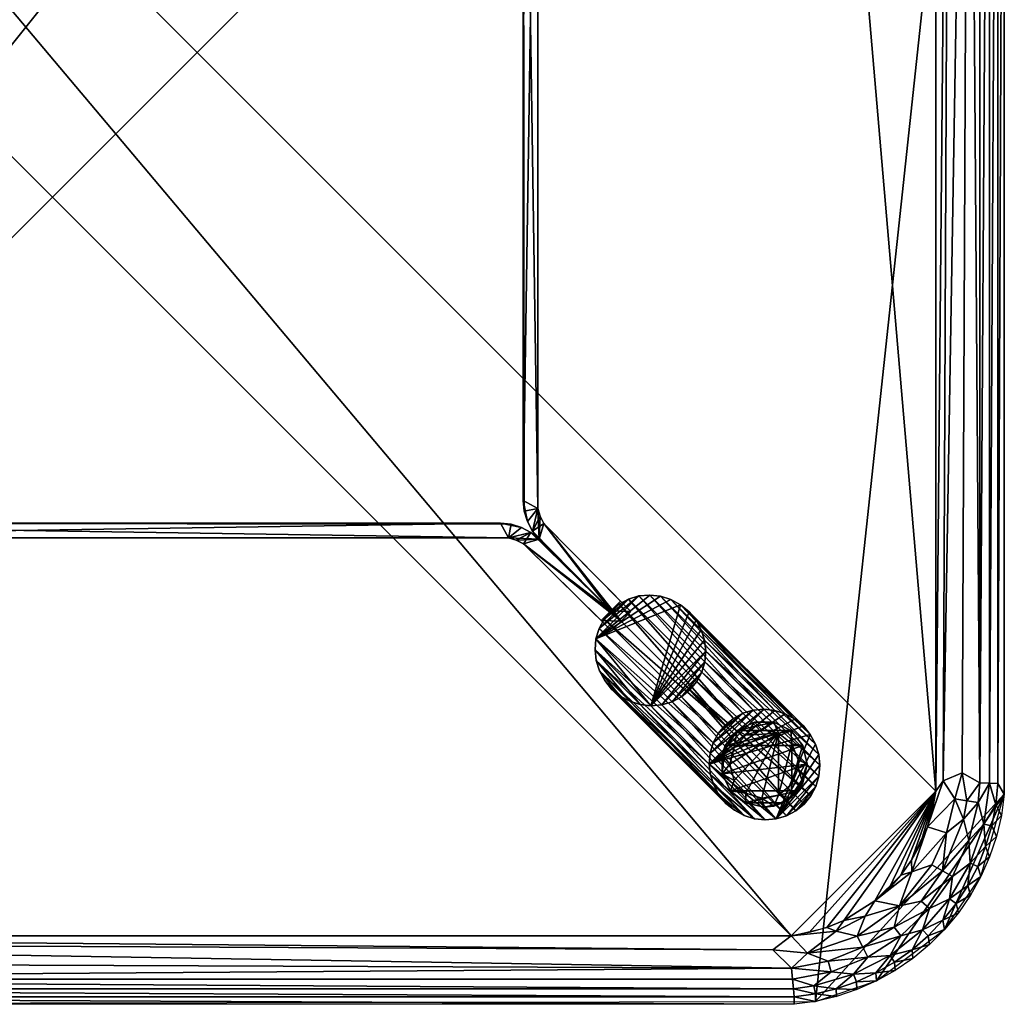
# Model space of a CAD drawing. Header units: inches. Extents: x 0 to 36, y -36 to 0.
# Tile 2 of 4: x 18 to 36, y -36 to -18. Entities that reach past the tile are written whole.
import ezdxf

# ---------------------------------------------------------------- set-up
doc = ezdxf.new("R2010")
doc.units = ezdxf.units.IN
doc.header["$MEASUREMENT"] = 0
for name, color, linetype in [('AFUTL-3-EDPL', 19, 'Continuous'), ('AFUTL-3-GDPL', 19, 'Continuous'), ('AFUTL-3-HWPT', 4, 'Continuous'), ('AFUTL-3-LGWD', 15, 'Continuous'), ('AFUTL-3-TPWD', 15, 'Continuous')]:
    doc.layers.add(name, color=color, linetype=linetype)

msp = doc.modelspace()

# ---------------------------------------------------------------- meshes
at = {"layer": 'AFUTL-3-EDPL'}
mesh = msp.add_polyface(dxfattribs=at)
corners = [(34.882, -31.916, 13.958), (35.002, -4.23, 13.994), (35.35, -4.059, 14.168), (35.88, -31.964, 14.719), (35.88, -4.034, 14.719), (36, -3.838, 15), (34.943, -3.131, 14.045), (35.253, -3.385, 14.168), (35.094, -3.752, 14.045), (35.378, -2.581, 14.509), (35.658, -2.884, 14.719), (35.625, -3.294, 14.509), (35.03, -2.741, 14.168), (35.35, -2.99, 14.323), (35.554, -31.948, 14.323), (35.554, -4.05, 14.323), (35.732, -4.041, 14.509), (35.769, -3.26, 14.719), (34.798, -3.495, 13.958), (34.505, -2.281, 14.045), (35.843, -3.644, 14.719), (35.946, -3.449, 15), (34.746, -3.895, 13.929), (34.305, -2.636, 13.929), (34.308, -2.422, 13.958), (35.731, -2.695, 15), (35.856, -3.067, 15), (34.596, -3.24, 13.929), (35.732, -31.957, 14.509)]
mesh.append_faces([[corners[k] for k in face] for face in [(18, 22, 27)]], dxfattribs={"vtx0": -1})
mesh.append_faces([[corners[k] for k in face] for face in [(6, 18, 19), (14, 2, 15), (13, 15, 7), (10, 25, 17), (8, 2, 1), (17, 26, 20)]], dxfattribs={"vtx0": -1, "vtx1": -1})
mesh.append_faces([[corners[k] for k in face] for face in [(6, 7, 8), (9, 10, 11), (6, 8, 18), (11, 16, 15), (11, 20, 16), (1, 22, 18), (12, 7, 6), (18, 23, 24), (7, 2, 8), (7, 15, 2)]], dxfattribs={"vtx0": -1, "vtx1": -1, "vtx2": -1})
mesh.append_faces([[corners[k] for k in face] for face in [(12, 13, 7), (9, 11, 13), (18, 8, 1)]], dxfattribs={"vtx0": -1, "vtx2": -1})
mesh.append_faces([[corners[k] for k in face] for face in [(20, 21, 4), (27, 23, 18)]], dxfattribs={"vtx1": -1})
mesh.append_faces([[corners[k] for k in face] for face in [(0, 1, 2), (14, 15, 16), (10, 17, 11), (25, 26, 17), (13, 11, 15), (20, 4, 16), (28, 16, 4), (17, 20, 11)]], dxfattribs={"vtx1": -1, "vtx2": -1})
mesh.append_faces([[corners[k] for k in face] for face in [(3, 4, 5), (21, 5, 4), (26, 21, 20)]], dxfattribs={"vtx2": -1})
mesh = msp.add_polyface(dxfattribs=at)
corners = [(35.227, -31.768, 14.093), (35.35, -4.059, 14.168), (35.554, -31.948, 14.323), (35.253, -32.613, 14.168), (34.943, -32.867, 14.045), (35.094, -32.246, 14.045), (35.732, -4.041, 14.509), (35.732, -31.957, 14.509), (35.658, -33.115, 14.719), (35.625, -32.704, 14.509), (35.769, -32.739, 14.719), (34.873, -33.561, 14.168), (35.856, -32.931, 15), (35.88, -31.964, 14.719), (36, -3.838, 15), (36, -32.16, 15), (34.596, -32.758, 13.929), (34.746, -32.104, 13.929), (35.002, -4.23, 13.994), (34.882, -31.916, 13.958), (35.52, -32.308, 14.323), (35.317, -32.278, 14.168), (34.746, -3.895, 13.929), (35.843, -32.354, 14.719), (35.88, -4.034, 14.719), (35.35, -33.008, 14.323), (35.378, -33.417, 14.509), (35.946, -32.549, 15), (34.308, -33.577, 13.958)]
mesh.append_faces([[corners[k] for k in face] for face in [(8, 9, 10), (10, 12, 8), (4, 16, 5), (22, 18, 17), (17, 19, 16), (3, 5, 21), (20, 21, 2), (23, 7, 13), (13, 15, 23), (10, 9, 23), (23, 27, 10)]], dxfattribs={"vtx0": -1, "vtx1": -1})
mesh.append_faces([[corners[k] for k in face] for face in [(4, 3, 11), (9, 20, 7), (23, 9, 7), (9, 25, 20), (25, 9, 26), (28, 16, 4), (5, 16, 19), (0, 5, 19), (0, 21, 5), (2, 21, 0)]], dxfattribs={"vtx0": -1, "vtx1": -1, "vtx2": -1})
mesh.append_faces([[corners[k] for k in face] for face in [(3, 4, 5), (2, 6, 7), (13, 14, 15), (17, 18, 19), (20, 3, 21), (7, 24, 13), (23, 15, 27), (19, 1, 0), (11, 3, 25), (7, 20, 2), (10, 27, 12)]], dxfattribs={"vtx0": -1, "vtx2": -1})
mesh.append_faces([[corners[k] for k in face] for face in [(0, 1, 2), (25, 3, 20)]], dxfattribs={"vtx1": -1, "vtx2": -1})
mesh = msp.add_polyface(dxfattribs=at)
corners = [(35.001, -34.07, 14.509), (34.507, -34.64, 14.509), (34.633, -34.25, 14.323), (35.051, -33.663, 14.323), (35.35, -33.008, 14.323), (35.378, -33.417, 14.509), (35.731, -33.303, 15), (35.658, -33.115, 14.719), (35.856, -32.931, 15), (33.636, -34.111, 13.929), (34.308, -33.577, 13.958), (34.087, -34.2, 14.045), (35.333, -33.826, 14.719), (35.382, -34.005, 15), (35.121, -34.156, 14.719), (34.111, -33.636, 13.929), (34.305, -33.362, 13.929), (34.596, -32.758, 13.929), (34.678, -33.448, 14.045), (34.873, -33.561, 14.168), (35.573, -33.663, 15), (34.478, -34.116, 14.168), (33.985, -34.587, 14.168), (33.454, -34.391, 13.958), (35.625, -32.704, 14.509), (35.513, -33.478, 14.719), (34.943, -32.867, 14.045), (35.16, -34.329, 15), (34.879, -34.464, 14.719)]
mesh.append_faces([[corners[k] for k in face] for face in [(6, 7, 8), (12, 13, 14), (21, 11, 19), (25, 5, 7), (18, 10, 26), (25, 20, 12), (14, 27, 28)]], dxfattribs={"vtx0": -1, "vtx1": -1})
mesh.append_faces([[corners[k] for k in face] for face in [(0, 1, 2), (3, 4, 5), (9, 10, 11), (5, 0, 3), (3, 0, 2), (11, 18, 19), (21, 22, 11), (11, 10, 18), (9, 11, 23), (5, 24, 7), (5, 12, 0), (3, 19, 4), (3, 2, 21), (21, 2, 22)]], dxfattribs={"vtx0": -1, "vtx1": -1, "vtx2": -1})
mesh.append_faces([[corners[k] for k in face] for face in [(9, 15, 10), (16, 17, 10), (20, 13, 12), (15, 16, 10), (12, 14, 0), (21, 19, 3), (25, 7, 6), (18, 26, 19), (13, 27, 14), (6, 20, 25), (25, 12, 5), (14, 28, 0)]], dxfattribs={"vtx1": -1, "vtx2": -1})
mesh = msp.add_polyface(dxfattribs=at)
corners = [(34.633, -34.25, 14.323), (34.111, -34.747, 14.323), (33.985, -34.587, 14.168), (33.454, -34.391, 13.958), (33.308, -34.754, 14.045), (32.927, -34.662, 13.958), (34.087, -34.2, 14.045), (34.879, -34.464, 14.719), (34.909, -34.631, 15), (34.609, -34.747, 14.719), (33.914, -35.107, 14.509), (33.654, -35.427, 14.719), (33.243, -35.452, 14.509), (33.411, -34.955, 14.168), (33.505, -35.137, 14.323), (32.778, -35.209, 14.168), (35.16, -34.329, 15), (33.994, -35.231, 14.719), (34.005, -35.382, 15), (34.507, -34.64, 14.509), (34.631, -34.909, 15), (34.329, -35.16, 15), (34.313, -35.004, 14.719), (33.663, -35.573, 15), (32.836, -35.405, 14.323), (35.001, -34.07, 14.509), (33.303, -35.731, 15), (33.298, -35.59, 14.719), (33.068, -34.468, 13.929), (33.636, -34.111, 13.929)]
mesh.append_faces([[corners[k] for k in face] for face in [(7, 8, 9), (13, 14, 15), (17, 18, 11), (2, 1, 13), (9, 20, 22), (11, 23, 27), (22, 21, 17)]], dxfattribs={"vtx0": -1, "vtx1": -1})
mesh.append_faces([[corners[k] for k in face] for face in [(0, 1, 2), (3, 4, 5), (6, 4, 3), (10, 11, 12), (1, 14, 13), (10, 12, 14), (0, 19, 1), (6, 2, 4), (19, 22, 10), (14, 12, 24), (25, 7, 19), (1, 10, 14), (19, 10, 1)]], dxfattribs={"vtx0": -1, "vtx1": -1, "vtx2": -1})
mesh.append_faces([[corners[k] for k in face] for face in [(3, 28, 29)]], dxfattribs={"vtx0": -1, "vtx2": -1})
mesh.append_faces([[corners[k] for k in face] for face in [(16, 8, 7), (17, 11, 10), (20, 21, 22), (18, 23, 11), (7, 9, 19), (2, 13, 4), (9, 22, 19), (23, 26, 27), (21, 18, 17), (8, 20, 9), (11, 27, 12), (22, 17, 10)]], dxfattribs={"vtx1": -1, "vtx2": -1})
mesh = msp.add_polyface(dxfattribs=at)
corners = [(3.872, -35.541, 14.323), (32.145, -35.719, 14.509), (3.855, -35.719, 14.509), (3.936, -34.872, 13.958), (32.109, -35.338, 14.168), (4.232, -35.227, 14.093), (3.222, -35.209, 14.168), (2.415, -34.594, 14.045), (3.285, -34.992, 14.045), (3.515, -35.49, 14.323), (3.553, -35.289, 14.168), (3.596, -35.067, 14.045), (3.841, -35.866, 14.719), (32.16, -36, 15), (3.84, -36, 15), (3.451, -35.946, 15), (3.072, -35.718, 14.719), (3.453, -35.81, 14.719), (2.757, -35.452, 14.509), (3.164, -35.405, 14.323), (3.481, -35.665, 14.509), (3.354, -34.759, 13.958), (2.546, -34.391, 13.958), (32.159, -35.866, 14.719), (3.896, -34.746, 13.929), (3.242, -34.596, 13.929), (31.768, -35.002, 13.994), (3.069, -35.856, 15), (2.702, -35.59, 14.719), (2.932, -34.468, 13.929)]
mesh.append_faces([[corners[k] for k in face] for face in [(6, 8, 10), (20, 9, 2), (15, 17, 14), (9, 10, 0), (16, 20, 17), (24, 3, 25), (8, 21, 11), (27, 16, 15), (17, 20, 12), (19, 6, 9), (25, 21, 29)]], dxfattribs={"vtx0": -1, "vtx1": -1})
mesh.append_faces([[corners[k] for k in face] for face in [(5, 11, 3), (18, 19, 20), (11, 21, 3), (8, 22, 21), (16, 18, 20), (5, 10, 11), (0, 10, 5), (25, 3, 21)]], dxfattribs={"vtx0": -1, "vtx1": -1, "vtx2": -1})
mesh.append_faces([[corners[k] for k in face] for face in [(0, 1, 2), (3, 4, 5), (6, 7, 8), (2, 9, 0), (12, 13, 14), (15, 16, 17), (9, 6, 10), (12, 20, 2), (2, 23, 12), (24, 26, 3), (10, 8, 11), (14, 17, 12), (20, 19, 9), (27, 28, 16)]], dxfattribs={"vtx0": -1, "vtx2": -1})
mesh.append_faces([[corners[k] for k in face] for face in [(5, 4, 0)]], dxfattribs={"vtx1": -1, "vtx2": -1})
mesh = msp.add_polyface(dxfattribs=at)
corners = [(3.855, -35.719, 14.509), (32.145, -35.719, 14.509), (32.159, -35.866, 14.719), (3.872, -35.541, 14.323), (32.109, -35.338, 14.168), (32.128, -35.541, 14.323), (33.303, -35.731, 15), (32.931, -35.856, 15), (32.928, -35.718, 14.719), (32.104, -34.746, 13.929), (31.768, -35.002, 13.994), (3.896, -34.746, 13.929), (33.308, -34.754, 14.045), (32.404, -35.067, 14.045), (32.927, -34.662, 13.958), (32.547, -35.81, 14.719), (32.836, -35.405, 14.323), (33.243, -35.452, 14.509), (32.519, -35.665, 14.509), (32.549, -35.946, 15), (3.936, -34.872, 13.958), (33.411, -34.955, 14.168), (32.778, -35.209, 14.168), (33.298, -35.59, 14.719), (33.505, -35.137, 14.323), (32.16, -36, 15), (3.841, -35.866, 14.719), (33.068, -34.468, 13.929), (33.454, -34.391, 13.958), (32.758, -34.596, 13.929)]
mesh.append_faces([[corners[k] for k in face] for face in [(3, 4, 5), (9, 10, 11), (15, 19, 2), (23, 6, 8), (13, 4, 10), (18, 15, 1), (8, 7, 15)]], dxfattribs={"vtx0": -1, "vtx1": -1})
mesh.append_faces([[corners[k] for k in face] for face in [(12, 13, 14), (16, 5, 4), (17, 18, 16), (14, 13, 9), (12, 21, 13), (24, 16, 22), (17, 8, 18), (22, 4, 13), (22, 16, 4), (16, 18, 5), (14, 27, 28)]], dxfattribs={"vtx0": -1, "vtx1": -1, "vtx2": -1})
mesh.append_faces([[corners[k] for k in face] for face in [(9, 13, 10), (14, 29, 27)]], dxfattribs={"vtx0": -1, "vtx2": -1})
mesh.append_faces([[corners[k] for k in face] for face in [(0, 1, 2), (6, 7, 8), (15, 2, 1), (20, 10, 4), (21, 22, 13), (23, 8, 17), (19, 25, 2), (26, 2, 25), (3, 5, 1), (7, 19, 15), (18, 1, 5), (8, 15, 18), (9, 29, 14)]], dxfattribs={"vtx1": -1, "vtx2": -1})
at = {"layer": 'AFUTL-3-GDPL'}
mesh = msp.add_polyface(dxfattribs=at)
corners = [(31.875, -32.174, 0.531), (30.993, -32.1), (31.875, -31.043, 0.531), (31.118, -30.993), (32.318, -31.267), (32.224, -32.1), (31.274, -32.137, 0.531), (31.784, -30.841), (30.984, -31.609, 0.531), (31.609, -32.396), (32.229, -31.687, 0.531), (30.899, -31.267), (31.274, -31.081, 0.531), (31.267, -32.318, 0.177), (32.396, -31.609), (30.841, -31.784), (31.784, -30.841, 0.177), (31.434, -30.841, 0.177), (32.318, -31.95, 0.177), (31.784, -32.376, 0.177), (30.841, -31.434, 0.177), (32.318, -31.267, 0.177), (30.993, -32.1, 0.177), (32.1, -32.224, 0.177), (32.1, -30.993, 0.177), (31.118, -30.993, 0.177), (32.396, -31.609, 0.177), (32.114, -31.241, 0.531), (32.114, -31.976, 0.531), (31.061, -31.308, 0.531), (30.841, -31.784, 0.177), (32.1, -30.993), (31.95, -32.318), (31.267, -32.318), (31.434, -30.841), (31.061, -31.91, 0.531), (31.57, -30.985, 0.531), (31.57, -32.233, 0.531), (32.229, -31.53, 0.531), (31.609, -32.396, 0.177)]
mesh.append_faces([[corners[k] for k in face] for face in [(12, 25, 29), (38, 21, 27), (10, 18, 26), (8, 20, 30), (36, 16, 17), (27, 21, 24), (35, 30, 22), (0, 19, 23), (28, 18, 10), (36, 17, 12), (35, 22, 6), (38, 26, 21), (12, 17, 25), (28, 23, 18), (14, 18, 5), (32, 23, 19), (15, 20, 11), (6, 22, 13), (5, 18, 23), (5, 23, 32), (2, 24, 16), (11, 25, 3), (14, 26, 18), (27, 24, 2), (0, 23, 28), (29, 20, 8), (15, 30, 20), (32, 19, 9), (8, 30, 35), (2, 16, 36), (10, 26, 38), (9, 19, 39)]])
mesh.append_faces([[corners[k] for k in face] for face in [(37, 13, 39), (9, 13, 33), (7, 24, 31), (3, 17, 34), (4, 26, 14), (1, 30, 15), (31, 21, 4), (33, 32, 9), (33, 22, 1), (34, 16, 7), (7, 3, 34), (37, 19, 0), (38, 28, 10)]], dxfattribs={"vtx0": -1})
mesh.append_faces([[corners[k] for k in face] for face in [(11, 4, 15), (31, 3, 7), (27, 28, 38), (15, 14, 1), (2, 0, 27), (4, 11, 31), (1, 5, 33)]], dxfattribs={"vtx0": -1, "vtx1": -1})
mesh.append_faces([[corners[k] for k in face] for face in [(1, 14, 5), (33, 5, 32), (31, 11, 3), (15, 4, 14), (27, 0, 28), (2, 8, 35), (2, 37, 0)]], dxfattribs={"vtx0": -1, "vtx2": -1})
mesh.append_faces([[corners[k] for k in face] for face in [(29, 25, 20), (6, 13, 37), (11, 20, 25), (36, 12, 2)]], dxfattribs={"vtx1": -1})
mesh.append_faces([[corners[k] for k in face] for face in [(6, 37, 2), (35, 6, 2), (12, 29, 2), (29, 8, 2)]], dxfattribs={"vtx1": -1, "vtx2": -1})
mesh.append_faces([[corners[k] for k in face] for face in [(1, 22, 30), (34, 17, 16), (9, 39, 13), (31, 24, 21), (4, 21, 26), (33, 13, 22), (7, 16, 24), (3, 25, 17), (37, 39, 19)]], dxfattribs={"vtx2": -1})
at = {"layer": 'AFUTL-3-HWPT'}
mesh = msp.add_polyface(dxfattribs=at)
corners = [(28.983, -28.63, 13.929), (27.224, -26.986, 12.679), (27.374, -8.652, 12.679), (28.807, -7.192, 13.929), (27.224, -26.986, 13.929), (27.224, -9.012, 13.929), (29.171, -28.818, 12.679), (28.994, -7.004, 12.679), (27.582, -8.79, 12.679), (27.47, -26.937, 13.929), (27.582, -27.208, 12.679), (27.582, -8.79, 13.929), (28.807, -28.807, 13.929), (28.983, -7.368, 13.929), (27.374, -27.347, 12.679), (27.224, -9.012, 12.679), (27.374, -8.652, 13.929), (27.374, -27.347, 13.929), (28.994, -28.994, 12.679), (29.171, -7.181, 12.679), (27.47, -9.061, 12.679), (27.582, -27.208, 13.929), (27.47, -26.937, 12.679), (27.47, -9.061, 13.929), (27.281, -27.174, 12.679), (27.281, -27.174, 13.929), (27.281, -8.824, 12.679), (27.281, -8.824, 13.929), (27.512, -27.078, 13.929), (27.512, -8.92, 12.679), (27.512, -27.078, 12.679), (27.512, -8.92, 13.929), (27.498, -27.498, 12.679), (27.498, -8.5, 12.679), (27.205, -26.791, 12.679), (27.205, -9.207, 13.929)]
mesh.append_faces([[corners[k] for k in face] for face in [(9, 20, 23), (0, 10, 21), (8, 13, 11), (21, 12, 0), (12, 6, 0), (3, 11, 13), (25, 1, 24), (27, 2, 26), (18, 10, 6), (8, 7, 19), (7, 13, 19), (21, 30, 28), (23, 29, 31), (17, 24, 14), (5, 26, 15), (28, 22, 9), (31, 8, 11), (16, 33, 2), (4, 34, 1), (35, 27, 5)]], dxfattribs={"vtx0": -1})
mesh.append_faces([[corners[k] for k in face] for face in [(35, 34, 4), (3, 33, 16), (15, 20, 34), (32, 10, 18), (23, 35, 9), (16, 11, 3), (2, 20, 26), (28, 17, 21), (24, 22, 14), (26, 20, 15), (9, 17, 28), (14, 22, 32), (33, 20, 2)]], dxfattribs={"vtx0": -1, "vtx1": -1})
mesh.append_faces([[corners[k] for k in face] for face in [(34, 22, 24), (23, 27, 35)]], dxfattribs={"vtx0": -1, "vtx1": -1, "vtx2": -1})
mesh.append_faces([[corners[k] for k in face] for face in [(32, 12, 17), (8, 33, 7), (9, 35, 4), (21, 17, 12), (34, 20, 22), (32, 22, 30), (16, 23, 31), (9, 4, 25), (23, 16, 27), (33, 29, 20), (32, 30, 10), (16, 31, 11)]], dxfattribs={"vtx0": -1, "vtx2": -1})
mesh.append_faces([[corners[k] for k in face] for face in [(22, 20, 9), (18, 12, 32), (6, 10, 0), (7, 33, 3), (19, 13, 8), (3, 13, 7), (27, 26, 5), (25, 24, 17), (18, 6, 12), (4, 1, 25), (16, 2, 27), (5, 15, 35)]], dxfattribs={"vtx1": -1})
mesh.append_faces([[corners[k] for k in face] for face in [(15, 34, 35), (25, 17, 9), (8, 29, 33)]], dxfattribs={"vtx1": -1, "vtx2": -1})
mesh.append_faces([[corners[k] for k in face] for face in [(31, 29, 8), (28, 30, 22), (23, 20, 29), (21, 10, 30), (17, 14, 32), (24, 1, 34)]], dxfattribs={"vtx2": -1})
mesh = msp.add_polyface(dxfattribs=at)
corners = [(7.37, -28.983, 13.929), (9.014, -27.224, 12.679), (27.347, -27.374, 12.679), (28.807, -28.807, 13.929), (9.014, -27.224, 13.929), (26.986, -27.224, 13.929), (7.182, -29.171, 12.679), (28.994, -28.994, 12.679), (27.208, -27.582, 12.679), (9.063, -27.47, 13.929), (8.792, -27.582, 12.679), (27.208, -27.582, 13.929), (7.193, -28.807, 13.929), (28.63, -28.983, 13.929), (8.653, -27.374, 12.679), (26.986, -27.224, 12.679), (27.347, -27.374, 13.929), (8.653, -27.374, 13.929), (7.006, -28.994, 12.679), (28.818, -29.171, 12.679), (26.937, -27.47, 12.679), (8.792, -27.582, 13.929), (9.063, -27.47, 12.679), (26.937, -27.47, 13.929), (8.826, -27.281, 12.679), (8.826, -27.281, 13.929), (27.174, -27.281, 12.679), (27.174, -27.281, 13.929), (8.922, -27.512, 13.929), (27.078, -27.512, 12.679), (8.922, -27.512, 12.679), (27.078, -27.512, 13.929), (8.502, -27.498, 12.679), (27.498, -27.498, 12.679), (9.209, -27.205, 12.679), (26.791, -27.205, 13.929)]
mesh.append_faces([[corners[k] for k in face] for face in [(9, 20, 23), (0, 10, 21), (8, 13, 11), (21, 12, 0), (12, 6, 0), (3, 11, 13), (25, 1, 24), (27, 2, 26), (18, 10, 6), (8, 7, 19), (7, 13, 19), (21, 30, 28), (23, 29, 31), (17, 24, 14), (5, 26, 15), (28, 22, 9), (31, 8, 11), (16, 33, 2), (4, 34, 1), (35, 27, 5)]], dxfattribs={"vtx0": -1})
mesh.append_faces([[corners[k] for k in face] for face in [(35, 34, 4), (3, 33, 16), (15, 20, 34), (32, 10, 18), (23, 35, 9), (16, 11, 3), (2, 20, 26), (28, 17, 21), (24, 22, 14), (26, 20, 15), (9, 17, 28), (14, 22, 32), (33, 20, 2)]], dxfattribs={"vtx0": -1, "vtx1": -1})
mesh.append_faces([[corners[k] for k in face] for face in [(34, 22, 24), (23, 27, 35)]], dxfattribs={"vtx0": -1, "vtx1": -1, "vtx2": -1})
mesh.append_faces([[corners[k] for k in face] for face in [(32, 12, 17), (8, 33, 7), (9, 35, 4), (21, 17, 12), (34, 20, 22), (32, 22, 30), (16, 23, 31), (9, 4, 25), (23, 16, 27), (33, 29, 20), (32, 30, 10), (16, 31, 11)]], dxfattribs={"vtx0": -1, "vtx2": -1})
mesh.append_faces([[corners[k] for k in face] for face in [(22, 20, 9), (18, 12, 32), (6, 10, 0), (7, 33, 3), (19, 13, 8), (3, 13, 7), (27, 26, 5), (25, 24, 17), (18, 6, 12), (4, 1, 25), (16, 2, 27), (5, 15, 35)]], dxfattribs={"vtx1": -1})
mesh.append_faces([[corners[k] for k in face] for face in [(15, 34, 35), (25, 17, 9), (8, 29, 33)]], dxfattribs={"vtx1": -1, "vtx2": -1})
mesh.append_faces([[corners[k] for k in face] for face in [(31, 29, 8), (28, 30, 22), (23, 20, 29), (21, 10, 30), (17, 14, 32), (24, 1, 34)]], dxfattribs={"vtx2": -1})
at = {"layer": 'AFUTL-3-LGWD'}
mesh = msp.add_polyface(dxfattribs=at)
corners = [(28.822, -30.237, 13.929), (28.695, -30.082, 13.929), (28.599, -29.906, 13.929), (28.54, -29.716, 13.929), (28.518, -29.518, 13.929), (28.535, -29.321, 13.929), (28.591, -29.132, 13.929), (28.682, -28.958, 13.929), (28.807, -28.807, 13.929), (28.958, -28.682, 13.929), (29.132, -28.591, 13.929), (29.321, -28.535, 13.929), (29.518, -28.518, 13.929), (29.716, -28.54, 13.929), (29.906, -28.599, 13.929), (30.082, -28.695, 13.929), (30.237, -28.822, 13.929), (30.364, -28.977, 13.929), (30.459, -29.153, 13.929), (30.519, -29.343, 13.929), (30.541, -29.541, 13.929), (30.523, -29.738, 13.929), (30.468, -29.927, 13.929), (30.376, -30.1, 13.929), (30.252, -30.252, 13.929), (30.1, -30.376, 13.929), (29.927, -30.468, 13.929), (29.738, -30.523, 13.929), (29.541, -30.541, 13.929), (29.343, -30.519, 13.929), (29.153, -30.459, 13.929), (28.977, -30.364, 13.929), (30.911, -32.326, 0.03), (31.066, -32.453, 0.03), (31.242, -32.548, 0.03), (31.432, -32.608, 0.03), (31.63, -32.63, 0.03), (31.827, -32.612, 0.03), (32.016, -32.557, 0.03), (32.19, -32.465, 0.03), (32.341, -32.341, 0.03), (32.465, -32.19, 0.03), (32.557, -32.016, 0.03), (32.612, -31.827, 0.03), (32.63, -31.63, 0.03), (32.608, -31.432, 0.03), (32.548, -31.242, 0.03), (32.453, -31.066, 0.03), (32.326, -30.911, 0.03), (32.171, -30.784, 0.03), (31.995, -30.689, 0.03), (31.805, -30.629, 0.03), (31.607, -30.607, 0.03), (31.41, -30.625, 0.03), (31.221, -30.68, 0.03), (31.047, -30.772, 0.03), (30.896, -30.896, 0.03), (30.772, -31.047, 0.03), (30.68, -31.221, 0.03), (30.625, -31.41, 0.03), (30.607, -31.607, 0.03), (30.629, -31.805, 0.03), (30.689, -31.995, 0.03), (30.784, -32.171, 0.03)]
mesh.append_faces([[corners[k] for k in face] for face in [(0, 63, 32), (30, 33, 34), (28, 35, 36), (26, 37, 38), (24, 39, 40), (62, 1, 2), (60, 3, 4), (58, 5, 6), (56, 7, 8), (55, 10, 54), (53, 12, 52), (51, 14, 50), (49, 16, 48), (47, 18, 46), (45, 20, 44), (43, 22, 42), (23, 25, 24), (7, 9, 8), (55, 57, 56), (39, 41, 40)]], dxfattribs={"vtx0": -1})
mesh.append_faces([[corners[k] for k in face] for face in [(1, 63, 0), (31, 33, 30), (29, 35, 28), (27, 37, 26), (25, 39, 24), (63, 1, 62), (61, 3, 60), (59, 5, 58), (57, 7, 56), (56, 9, 55), (54, 11, 53), (52, 13, 51), (50, 15, 49), (48, 17, 47), (46, 19, 45), (44, 21, 43), (42, 23, 41), (1, 31, 2), (2, 30, 3), (3, 29, 4), (4, 28, 5), (27, 20, 28), (20, 27, 21), (21, 26, 22), (22, 25, 23), (5, 11, 6), (6, 10, 7), (33, 63, 34), (34, 62, 35), (35, 61, 36), (36, 60, 37), (59, 52, 60), (52, 59, 53), (53, 58, 54), (54, 57, 55), (37, 43, 38), (38, 42, 39)]], dxfattribs={"vtx0": -1, "vtx1": -1})
mesh.append_faces([[corners[k] for k in face] for face in [(5, 28, 15), (37, 60, 47)]], dxfattribs={"vtx0": -1, "vtx1": -1, "vtx2": -1})
mesh.append_faces([[corners[k] for k in face] for face in [(31, 32, 33), (29, 34, 35), (27, 36, 37), (25, 38, 39), (61, 2, 3), (59, 4, 5), (57, 6, 7), (55, 9, 10), (53, 11, 12), (51, 13, 14), (49, 15, 16), (47, 17, 18), (45, 19, 20), (43, 21, 22), (41, 23, 24), (2, 31, 30), (3, 30, 29), (4, 29, 28), (5, 15, 14), (28, 20, 19), (28, 19, 18), (21, 27, 26), (22, 26, 25), (28, 17, 16), (28, 16, 15), (5, 13, 12), (5, 12, 11), (6, 11, 10), (7, 10, 9), (34, 63, 62), (35, 62, 61), (36, 61, 60), (37, 47, 46), (60, 52, 51), (60, 51, 50), (53, 59, 58), (54, 58, 57), (60, 49, 48), (60, 48, 47), (37, 45, 44), (37, 44, 43), (38, 43, 42), (39, 42, 41)]], dxfattribs={"vtx0": -1, "vtx2": -1})
mesh.append_faces([[corners[k] for k in face] for face in [(0, 32, 31), (30, 34, 29), (28, 36, 27), (26, 38, 25), (62, 2, 61), (60, 4, 59), (58, 6, 57), (0, 31, 1), (32, 63, 33)]], dxfattribs={"vtx1": -1})
mesh.append_faces([[corners[k] for k in face] for face in [(18, 17, 28), (14, 13, 5), (50, 49, 60), (46, 45, 37)]], dxfattribs={"vtx1": -1, "vtx2": -1})
mesh.append_faces([[corners[k] for k in face] for face in [(24, 40, 41), (56, 8, 9), (54, 10, 11), (52, 12, 13), (50, 14, 15), (48, 16, 17), (46, 18, 19), (44, 20, 21), (42, 22, 23)]], dxfattribs={"vtx2": -1})
at = {"layer": 'AFUTL-3-TPWD'}
mesh = msp.add_polyface(dxfattribs=at)
corners = [(3.84, 0.002, 15), (3.84, -36, 15), (36, -32.16, 15), (3.896, -34.746, 13.929), (3.896, -1.253, 13.929), (34.746, -32.104, 13.929), (32.549, -0.052, 15), (32.549, -35.946, 15), (34.746, -3.895, 13.929), (0.054, -3.449, 15), (0.054, -32.549, 15), (36, -3.838, 15), (33.887, -2.111, 13.929), (2.113, -2.111, 13.929), (33.887, -33.887, 13.929), (2.113, -33.887, 13.929), (32.104, -1.253, 13.929), (1.254, -3.895, 13.929), (32.104, -34.746, 13.929), (1.254, -32.104, 13.929), (35.573, -2.336, 15), (2.337, -0.426, 15), (35.573, -33.663, 15), (2.337, -35.573, 15), (34.468, -33.068, 13.929), (33.068, -1.531, 13.929), (2.932, -34.468, 13.929), (1.532, -2.93, 13.929), (34.468, -2.93, 13.929), (1.532, -33.068, 13.929), (2.932, -1.531, 13.929), (33.068, -34.468, 13.929), (0.427, -33.663, 15), (33.663, -35.573, 15), (33.663, -0.426, 15), (0.427, -2.336, 15), (34.631, -1.089, 15), (1.369, -34.909, 15), (1.091, -1.367, 15), (34.909, -34.631, 15), (1.311, -32.435, 13.929), (3.565, -1.309, 13.929), (32.435, -34.689, 13.929), (34.689, -3.563, 13.929), (3.565, -34.689, 13.929), (1.311, -3.563, 13.929), (32.435, -1.309, 13.929), (34.689, -32.435, 13.929), (1.404, -32.758, 13.929), (3.242, -1.402, 13.929), (32.758, -34.596, 13.929), (34.596, -3.24, 13.929), (1.404, -3.24, 13.929), (32.758, -1.402, 13.929), (34.596, -32.758, 13.929), (3.242, -34.596, 13.929), (34.111, -33.636, 13.929), (1.889, -2.362, 13.929), (2.364, -34.111, 13.929), (33.636, -1.887, 13.929), (33.636, -34.111, 13.929), (1.889, -33.636, 13.929), (34.111, -2.362, 13.929), (2.364, -1.887, 13.929), (33.362, -1.693, 13.929), (34.305, -33.362, 13.929)]
mesh.append_faces([[corners[k] for k in face] for face in [(38, 0, 21), (1, 37, 23), (2, 39, 22), (4, 49, 41), (55, 3, 44)]], dxfattribs={"vtx0": -1})
mesh.append_faces([[corners[k] for k in face] for face in [(10, 0, 9), (11, 7, 2), (5, 16, 8), (17, 3, 19), (48, 3, 29), (58, 3, 26), (29, 3, 61), (9, 0, 35), (35, 0, 38), (19, 3, 40), (26, 3, 55), (40, 3, 48), (15, 3, 58), (61, 3, 15)]], dxfattribs={"vtx0": -1, "vtx1": -1})
mesh.append_faces([[corners[k] for k in face] for face in [(11, 6, 1), (1, 6, 10), (4, 18, 17), (5, 18, 4)]], dxfattribs={"vtx0": -1, "vtx1": -1, "vtx2": -1})
mesh.append_faces([[corners[k] for k in face] for face in [(17, 18, 3), (10, 6, 0), (11, 1, 7), (5, 4, 16), (8, 53, 25), (2, 33, 39), (8, 25, 64), (4, 27, 57), (8, 62, 28), (5, 60, 31), (1, 10, 32), (2, 7, 33), (11, 34, 6), (4, 30, 49), (5, 42, 18), (8, 28, 51), (4, 17, 45), (8, 16, 46), (5, 54, 24), (5, 50, 42), (4, 45, 52), (5, 56, 14), (8, 59, 12), (8, 12, 62), (4, 13, 63), (5, 65, 56)]], dxfattribs={"vtx0": -1, "vtx2": -1})
mesh.append_faces([[corners[k] for k in face] for face in [(52, 27, 4), (31, 50, 5), (32, 37, 1), (24, 65, 5), (63, 30, 4), (36, 34, 11), (46, 53, 8), (57, 13, 4), (14, 60, 5), (64, 59, 8)]], dxfattribs={"vtx1": -1, "vtx2": -1})
mesh.append_faces([[corners[k] for k in face] for face in [(11, 20, 36), (51, 43, 8), (5, 47, 54)]], dxfattribs={"vtx2": -1})

doc.saveas('drawing.dxf')
